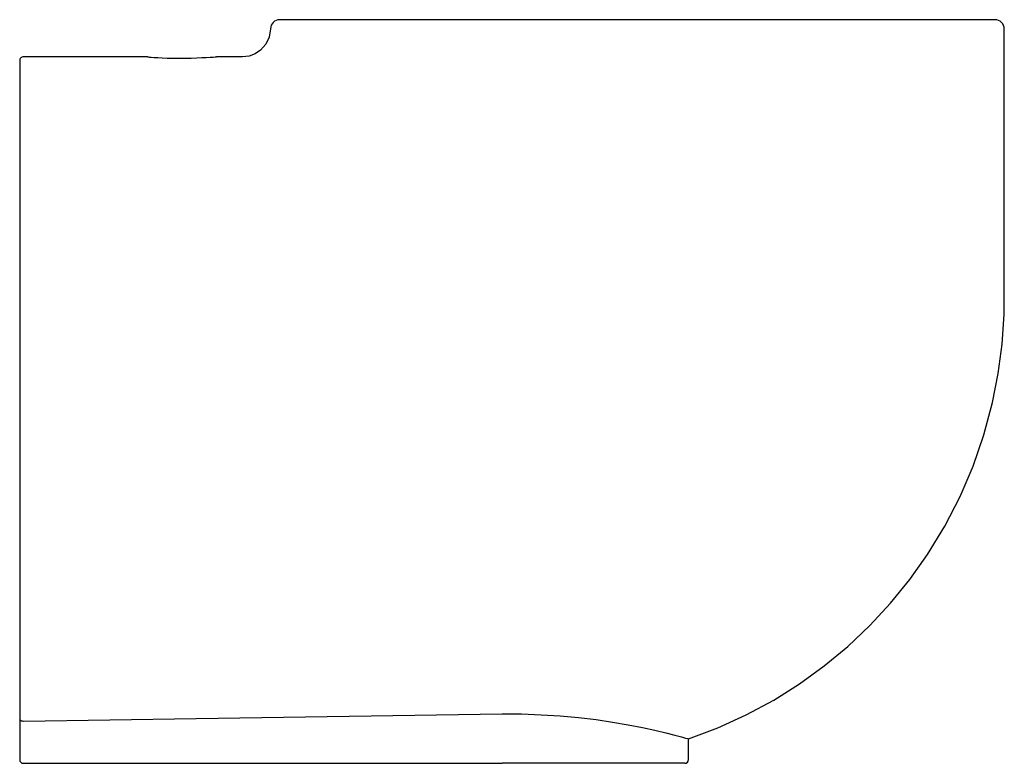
# Model space of a CAD drawing. Extents: x -0.002 to 0.528, y 0 to 0.4.
import ezdxf

# ---------------------------------------------------------------- set-up
doc = ezdxf.new("R2010")
doc.units = 0
doc.header["$MEASUREMENT"] = 0
doc.layers.add('BLOCKS', color=3, linetype='CONTINUOUS')

msp = doc.modelspace()

# ---------------------------------------------------------------- linework, layer by layer
at = {"layer": 'BLOCKS', "linetype": 'Continuous'}
for p, q in [((0.5229999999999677, 0.4000000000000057), (0.1380064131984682, 0.4000000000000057)), ((-0.00200000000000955, 0.3780005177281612), (-0.002000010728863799, 0.02389805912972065)), ((0.0669999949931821, 0.3799999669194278), (2.087148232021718e-07, 0.3800005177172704)), ((-0.002000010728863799, 0.02389805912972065), (-0.00200000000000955, 0.002000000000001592)), ((-5.773377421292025e-05, 0.02269949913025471), (1.066207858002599e-06, 0.02269946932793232)), ((0.3580000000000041, 0.002000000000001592), (0.3579999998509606, 0.01314076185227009)), ((0, 6.821210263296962e-15), (0.2577007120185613, 6.821210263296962e-15)), ((0.3559999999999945, 0), (0.2577007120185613, 6.821210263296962e-15))]:
    msp.add_line(p, q, dxfattribs=at)
at = {"layer": 'BLOCKS', "linetype": 'Continuous', "flags": 128}
for points in [[(0.1330068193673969, 0.3950635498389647), (0.1323605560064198, 0.3906538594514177), (0.1305334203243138, 0.3867561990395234), (0.1277102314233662, 0.3835707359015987), (0.1248157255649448, 0.3816368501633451), (0.1215000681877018, 0.3804109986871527), (0.1178701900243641, 0.3799954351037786), (0.1141233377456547, 0.3799988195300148), (0.11037754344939, 0.3799984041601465), (0.103999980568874, 0.38000175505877)], [(0.3579999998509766, 0.01314076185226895), (0.3737590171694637, 0.01905822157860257), (0.3890918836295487, 0.02603178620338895), (0.4039522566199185, 0.03404676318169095), (0.4177843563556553, 0.04274132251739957), (0.4310578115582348, 0.05234273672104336), (0.4436989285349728, 0.06280570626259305), (0.4556340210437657, 0.07408487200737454), (0.466795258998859, 0.08612909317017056), (0.477133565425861, 0.09886842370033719), (0.486603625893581, 0.1122292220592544), (0.49596383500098, 0.1275559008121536), (0.5041692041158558, 0.1434581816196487), (0.5111979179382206, 0.159876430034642), (0.5170324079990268, 0.1767553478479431), (0.5216548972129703, 0.1940393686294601), (0.5247221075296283, 0.2096621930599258), (0.5267961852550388, 0.2255084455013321), (0.5278563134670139, 0.2415309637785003), (0.5280000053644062, 0.2576717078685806), (0.5280000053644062, 0.2738279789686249), (0.5280000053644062, 0.2899842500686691), (0.5280000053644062, 0.3061405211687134), (0.5280000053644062, 0.3950000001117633)], [(0.06699999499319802, 0.3799999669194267), (0.06699999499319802, 0.3799999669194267), (0.06710755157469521, 0.3799901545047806), (0.06770389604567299, 0.3799368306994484), (0.06880115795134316, 0.3798446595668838), (0.0703695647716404, 0.3797250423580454), (0.07236295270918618, 0.3795938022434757), (0.07473661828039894, 0.3794677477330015), (0.07741650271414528, 0.3793631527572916), (0.08031716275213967, 0.3792945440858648), (0.08336464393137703, 0.3792682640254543), (0.08690203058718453, 0.3792938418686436), (0.09038671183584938, 0.3793697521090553), (0.0933042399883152, 0.3794678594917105), (0.09600114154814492, 0.3795814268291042), (0.09840864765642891, 0.3796978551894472), (0.1004515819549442, 0.3798051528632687), (0.1020685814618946, 0.3798936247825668), (0.1032175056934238, 0.3799578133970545), (0.1038022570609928, 0.3799906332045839), (0.103999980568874, 0.38000175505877)], [(1.066207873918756e-06, 0.02269946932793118), (0.09291032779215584, 0.02417209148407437), (0.2576429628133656, 0.02661939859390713)], [(0.2576429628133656, 0.02661939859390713), (0.2681843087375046, 0.02655988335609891), (0.2786624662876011, 0.02615123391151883), (0.2888854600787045, 0.02548574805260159), (0.2987863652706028, 0.02459069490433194), (0.3082517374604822, 0.02347218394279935), (0.31711987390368, 0.02218308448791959), (0.3255437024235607, 0.02073111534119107), (0.3331916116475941, 0.01922600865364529), (0.3399321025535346, 0.01775317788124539), (0.3458184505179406, 0.01635610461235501), (0.3506350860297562, 0.01513635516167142), (0.3542830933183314, 0.01416658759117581), (0.3563353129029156, 0.01360594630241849), (0.3575806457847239, 0.01325937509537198), (0.3579999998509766, 0.01314076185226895)], [(-0.002000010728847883, 0.02389805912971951), (-0.001999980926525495, 0.02389314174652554), (-0.001894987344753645, 0.02351369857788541), (-0.001592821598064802, 0.02317189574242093), (-0.001169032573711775, 0.02292450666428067), (-0.0006510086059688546, 0.02276408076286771), (-5.77337741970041e-05, 0.02269949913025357)]]:
    msp.add_lwpolyline(points, dxfattribs=at)
at = {"layer": 'BLOCKS', "linetype": 'Continuous'}
for centre, radius, start, end in [((0.1380064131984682, 0.3950000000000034), 0.005000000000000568, 90.0000000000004, 179.2717529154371), ((0.5229999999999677, 0.3950000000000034), 0.005, 0, 90.0000000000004), ((0, 0.3780005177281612), 0.002000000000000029, 90.0000000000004, 180.0000000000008), ((0, 0.002000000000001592), 0.002000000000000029, 180.0000000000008, 270), ((0.3559999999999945, 0.002000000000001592), 0.002000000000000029, 270, 0)]:
    msp.add_arc(centre, radius, start, end, dxfattribs=at)

doc.saveas('drawing.dxf')
